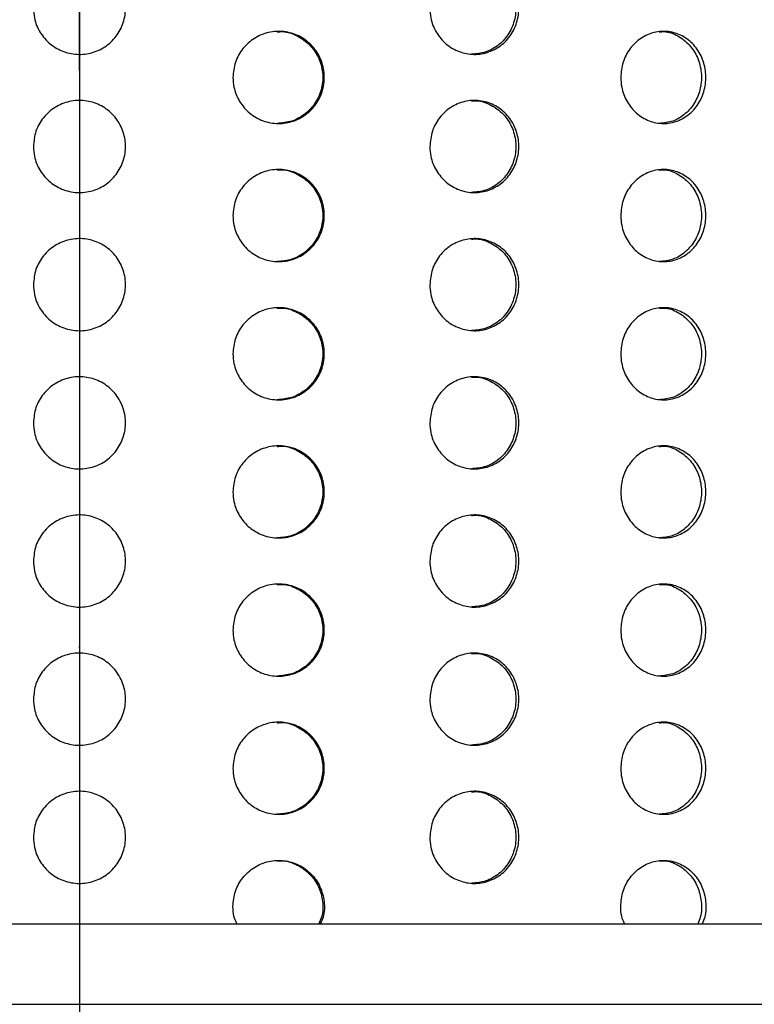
# Model space of a CAD drawing. Header units: millimetres. Extents: x 9412 to 81449, y 6786 to 18619.
# Tile 27 of 41: x 78552 to 78615, y 11830 to 11915. Entities that reach past the tile are written whole.
import ezdxf

# ---------------------------------------------------------------- set-up
doc = ezdxf.new("R2010")
doc.units = ezdxf.units.MM
doc.linetypes.add('DASHDOT', pattern=[1, 0.5, -0.25, 0, -0.25])
for name, color, linetype, lineweight in [('Osie', 130, 'DASHDOT', 13), ('Rysunek', 7, 'Continuous', 25), ('S_OPISY_ZB', 3, 'Continuous', 25)]:
    doc.layers.add(name, color=color, linetype=linetype, lineweight=lineweight)
doc.styles.add('ISOCP', font='simplex.shx', dxfattribs={"width": 0.7})
doc.styles.add('styl3', font='arial.ttf', dxfattribs={"height": 180})
doc.dimstyles.new('ISO-100', dxfattribs={"dimtxt": 180, "dimasz": 130, "dimexe": 1.25, "dimexo": 0.625, "dimgap": 35, "dimtad": 1, "dimtoh": 1, "dimdec": 0, "dimtxsty": 'styl3', "dimcen": 5, "dimclrt": 256, "dimadec": 0, "dimazin": 0, "dimtfac": 1, "dimtdec": 0, "dimtmove": 0, "dimatfit": 3, "dimfxl": 1, "dimarcsym": 0})

# ---------------------------------------------------------------- blocks, each defined once
blk = doc.blocks.new('*D2')
at = {"layer": 'Defpoints', "color": 0}
for p in [(76210.976, 13075.81), (79931.794, 13076.435), (79931.794, 11323.657)]:
    blk.add_point(p, dxfattribs=at)
at = {"layer": 'S_OPISY_ZB', "color": 0, "linetype": 'ByBlock', "lineweight": -2, "ltscale": 200}
for p, q in [((79931.794, 13075.81), (79931.794, 11322.407)), ((76210.976, 13075.185), (76210.976, 11322.407)), ((76340.976, 11323.657), (79801.794, 11323.657))]:
    blk.add_line(p, q, dxfattribs=at)
at = {"layer": 'S_OPISY_ZB', "color": 0}
for points in [[(76340.976, 11345.323), (76340.976, 11301.99), (76210.976, 11323.657)], [(79801.794, 11301.99), (79801.794, 11345.323), (79931.794, 11323.657)]]:
    blk.add_solid(points, dxfattribs=at)
at = {"layer": 'S_OPISY_ZB', "insert": (77821.625, 11408.657), "char_height": 100, "attachment_point": 5, "style": 'ISOCP'}
blk.add_mtext('3720', dxfattribs=at)

msp = doc.modelspace()

# ---------------------------------------------------------------- linework, layer by layer
at = {"layer": 'Osie', "ltscale": 200}
msp.add_line((78556.787, 11710.751, -1.415), (78556.759, 12270.36, -1.415), dxfattribs=at)
at = {"layer": 'Rysunek', "ltscale": 200}
for p, q in [((78556.801, 12140.751, -1.415), (78556.801, 11826.751, -1.415)), ((78423.051, 11836.751, -1.415), (78690.551, 11836.751, -1.415)), ((78423.051, 11829.751, -1.415), (78690.551, 11829.751, -1.415))]:
    msp.add_line(p, q, dxfattribs=at)
for points, knots in [([(78552.801, 11916.251, -1.415), (78552.845, 11916.701, -1.415), (78552.933, 11917.6, -1.415), (78553.622, 11918.797, -1.415), (78554.637, 11919.708, -1.415), (78555.905, 11920.228, -1.415), (78557.271, 11920.301, -1.415), (78558.585, 11919.917, -1.415), (78559.697, 11919.12, -1.415), (78560.483, 11917.999, -1.415), (78560.854, 11916.682, -1.415), (78560.768, 11915.316, -1.415), (78560.235, 11914.056, -1.415), (78559.315, 11913.043, -1.415), (78558.111, 11912.391, -1.415), (78556.76, 11912.175, -1.415), (78555.413, 11912.418, -1.415), (78554.222, 11913.093, -1.415), (78553.327, 11914.124, -1.415), (78552.864, 11915.239, -1.415), (78552.818, 11915.969, -1.415), (78552.801, 11916.251, -1.415)], [0, 0, 0, 0, 0.053672, 0.107344, 0.161031, 0.214727, 0.268407, 0.32207, 0.375742, 0.429435, 0.483129, 0.536801, 0.590464, 0.644144, 0.69784, 0.751528, 0.805194, 0.85886, 0.912547, 0.966244, 1, 1, 1, 1]), ([(78587.215, 11916.251, -1.415), (78587.258, 11916.701, -1.415), (78587.344, 11917.6, -1.415), (78588.015, 11918.797, -1.415), (78589.001, 11919.708, -1.415), (78590.229, 11920.228, -1.415), (78591.549, 11920.301, -1.415), (78592.815, 11919.917, -1.415), (78593.884, 11919.12, -1.415), (78594.638, 11917.999, -1.415), (78594.994, 11916.682, -1.415), (78594.911, 11915.316, -1.415), (78594.4, 11914.056, -1.415), (78593.517, 11913.043, -1.415), (78592.359, 11912.391, -1.415), (78591.055, 11912.175, -1.415), (78589.753, 11912.418, -1.415), (78588.597, 11913.093, -1.415), (78587.727, 11914.124, -1.415), (78587.277, 11915.239, -1.415), (78587.232, 11915.969, -1.415), (78587.215, 11916.251, -1.415)], [0, 0, 0, 0, 0.053672, 0.107344, 0.16103, 0.214727, 0.268408, 0.32207, 0.375742, 0.429435, 0.483129, 0.536801, 0.590464, 0.644144, 0.69784, 0.751528, 0.805194, 0.85886, 0.912547, 0.966244, 1, 1, 1, 1]), ([(78590.838, 11920.2, -1.415), (78590.986, 11920.214, -1.415), (78591.567, 11920.269, -1.415), (78592.557, 11919.897, -1.415), (78593.625, 11919.125, -1.415), (78594.379, 11917.998, -1.415), (78594.735, 11916.682, -1.415), (78594.652, 11915.316, -1.415), (78594.142, 11914.054, -1.415), (78593.258, 11913.048, -1.415), (78592.112, 11912.376, -1.415), (78591.256, 11912.297, -1.415), (78590.834, 11912.258, -1.415)], [0, 0, 0, 0, 0.036796, 0.144136, 0.251494, 0.358896, 0.466298, 0.573658, 0.680997, 0.788372, 0.89578, 1, 1, 1, 1]), ([(78570.122, 11910.251, -1.415), (78570.166, 11910.701, -1.415), (78570.254, 11911.6, -1.415), (78570.939, 11912.797, -1.415), (78571.949, 11913.708, -1.415), (78573.207, 11914.228, -1.415), (78574.562, 11914.301, -1.415), (78575.863, 11913.917, -1.415), (78576.963, 11913.12, -1.415), (78577.74, 11911.999, -1.415), (78578.106, 11910.682, -1.415), (78578.021, 11909.316, -1.415), (78577.495, 11908.056, -1.415), (78576.585, 11907.043, -1.415), (78575.394, 11906.391, -1.415), (78574.055, 11906.175, -1.415), (78572.719, 11906.418, -1.415), (78571.535, 11907.093, -1.415), (78570.646, 11908.124, -1.415), (78570.185, 11909.239, -1.415), (78570.139, 11909.969, -1.415), (78570.122, 11910.251, -1.415)], [0, 0, 0, 0, 0.053672, 0.107343, 0.16103, 0.214727, 0.268407, 0.32207, 0.375742, 0.429435, 0.483129, 0.536801, 0.590464, 0.644143, 0.69784, 0.751527, 0.805193, 0.85886, 0.912547, 0.966244, 1, 1, 1, 1]), ([(78573.967, 11914.2, -1.415), (78574.119, 11914.214, -1.415), (78574.716, 11914.269, -1.415), (78575.733, 11913.897, -1.415), (78576.833, 11913.125, -1.415), (78577.609, 11911.998, -1.415), (78577.976, 11910.682, -1.415), (78577.891, 11909.316, -1.415), (78577.364, 11908.054, -1.415), (78576.455, 11907.048, -1.415), (78575.276, 11906.376, -1.415), (78574.397, 11906.297, -1.415), (78573.964, 11906.258, -1.415)], [0, 0, 0, 0, 0.036795, 0.144135, 0.251494, 0.358896, 0.466298, 0.573658, 0.680997, 0.788371, 0.895781, 1, 1, 1, 1]), ([(78603.788, 11910.251, -1.415), (78603.829, 11910.701, -1.415), (78603.912, 11911.6, -1.415), (78604.556, 11912.797, -1.415), (78605.502, 11913.708, -1.415), (78606.679, 11914.228, -1.415), (78607.942, 11914.301, -1.415), (78609.151, 11913.917, -1.415), (78610.171, 11913.12, -1.415), (78610.889, 11911.999, -1.415), (78611.228, 11910.682, -1.415), (78611.149, 11909.316, -1.415), (78610.663, 11908.056, -1.415), (78609.821, 11907.043, -1.415), (78608.715, 11906.391, -1.415), (78607.469, 11906.175, -1.415), (78606.223, 11906.418, -1.415), (78605.115, 11907.093, -1.415), (78604.28, 11908.124, -1.415), (78603.847, 11909.239, -1.415), (78603.804, 11909.969, -1.415), (78603.788, 11910.251, -1.415)], [0, 0, 0, 0, 0.053672, 0.107343, 0.16103, 0.214727, 0.268407, 0.32207, 0.375742, 0.429435, 0.483129, 0.536801, 0.590464, 0.644144, 0.69784, 0.751528, 0.805193, 0.85886, 0.912547, 0.966244, 1, 1, 1, 1]), ([(78607.125, 11914.2, -1.415), (78607.267, 11914.214, -1.415), (78607.823, 11914.269, -1.415), (78608.768, 11913.897, -1.415), (78609.788, 11913.125, -1.415), (78610.506, 11911.998, -1.415), (78610.845, 11910.682, -1.415), (78610.766, 11909.316, -1.415), (78610.28, 11908.054, -1.415), (78609.438, 11907.048, -1.415), (78608.344, 11906.376, -1.415), (78607.526, 11906.297, -1.415), (78607.122, 11906.258, -1.415)], [0, 0, 0, 0, 0.036796, 0.144136, 0.251494, 0.358896, 0.466299, 0.573658, 0.680997, 0.788371, 0.89578, 1, 1, 1, 1]), ([(78552.801, 11904.251, -1.415), (78552.845, 11904.701, -1.415), (78552.933, 11905.6, -1.415), (78553.622, 11906.797, -1.415), (78554.637, 11907.708, -1.415), (78555.905, 11908.228, -1.415), (78557.271, 11908.301, -1.415), (78558.585, 11907.917, -1.415), (78559.697, 11907.12, -1.415), (78560.483, 11905.999, -1.415), (78560.854, 11904.682, -1.415), (78560.768, 11903.316, -1.415), (78560.235, 11902.056, -1.415), (78559.315, 11901.043, -1.415), (78558.111, 11900.391, -1.415), (78556.76, 11900.175, -1.415), (78555.413, 11900.418, -1.415), (78554.222, 11901.093, -1.415), (78553.327, 11902.124, -1.415), (78552.864, 11903.239, -1.415), (78552.818, 11903.969, -1.415), (78552.801, 11904.251, -1.415)], [0, 0, 0, 0, 0.053672, 0.107343, 0.16103, 0.214727, 0.268407, 0.32207, 0.375742, 0.429435, 0.483129, 0.536801, 0.590464, 0.644143, 0.69784, 0.751527, 0.805193, 0.85886, 0.912547, 0.966244, 1, 1, 1, 1]), ([(78587.215, 11904.251, -1.415), (78587.258, 11904.701, -1.415), (78587.344, 11905.6, -1.415), (78588.015, 11906.797, -1.415), (78589.001, 11907.708, -1.415), (78590.229, 11908.228, -1.415), (78591.549, 11908.301, -1.415), (78592.815, 11907.917, -1.415), (78593.884, 11907.12, -1.415), (78594.638, 11905.999, -1.415), (78594.994, 11904.682, -1.415), (78594.911, 11903.316, -1.415), (78594.4, 11902.056, -1.415), (78593.517, 11901.043, -1.415), (78592.359, 11900.391, -1.415), (78591.055, 11900.175, -1.415), (78589.753, 11900.418, -1.415), (78588.597, 11901.093, -1.415), (78587.727, 11902.124, -1.415), (78587.277, 11903.239, -1.415), (78587.232, 11903.969, -1.415), (78587.215, 11904.251, -1.415)], [0, 0, 0, 0, 0.053672, 0.107343, 0.16103, 0.214727, 0.268407, 0.32207, 0.375742, 0.429435, 0.483129, 0.536801, 0.590464, 0.644143, 0.69784, 0.751527, 0.805193, 0.85886, 0.912547, 0.966244, 1, 1, 1, 1]), ([(78590.838, 11908.2, -1.415), (78590.986, 11908.214, -1.415), (78591.567, 11908.269, -1.415), (78592.557, 11907.897, -1.415), (78593.625, 11907.125, -1.415), (78594.379, 11905.998, -1.415), (78594.735, 11904.682, -1.415), (78594.652, 11903.316, -1.415), (78594.142, 11902.054, -1.415), (78593.258, 11901.048, -1.415), (78592.112, 11900.376, -1.415), (78591.256, 11900.297, -1.415), (78590.834, 11900.258, -1.415)], [0, 0, 0, 0, 0.036796, 0.144136, 0.251494, 0.358896, 0.466298, 0.573657, 0.680997, 0.788371, 0.89578, 1, 1, 1, 1]), ([(78570.122, 11898.251, -1.415), (78570.166, 11898.701, -1.415), (78570.254, 11899.6, -1.415), (78570.939, 11900.797, -1.415), (78571.949, 11901.708, -1.415), (78573.207, 11902.228, -1.415), (78574.562, 11902.301, -1.415), (78575.863, 11901.917, -1.415), (78576.963, 11901.12, -1.415), (78577.74, 11899.999, -1.415), (78578.106, 11898.682, -1.415), (78578.021, 11897.316, -1.415), (78577.495, 11896.056, -1.415), (78576.585, 11895.043, -1.415), (78575.394, 11894.391, -1.415), (78574.055, 11894.175, -1.415), (78572.719, 11894.418, -1.415), (78571.535, 11895.093, -1.415), (78570.646, 11896.124, -1.415), (78570.185, 11897.239, -1.415), (78570.139, 11897.969, -1.415), (78570.122, 11898.251, -1.415)], [0, 0, 0, 0, 0.053672, 0.107343, 0.16103, 0.214727, 0.268407, 0.32207, 0.375742, 0.429435, 0.483129, 0.536801, 0.590464, 0.644144, 0.69784, 0.751528, 0.805194, 0.85886, 0.912547, 0.966244, 1, 1, 1, 1]), ([(78573.967, 11902.2, -1.415), (78574.119, 11902.214, -1.415), (78574.716, 11902.269, -1.415), (78575.733, 11901.897, -1.415), (78576.833, 11901.125, -1.415), (78577.609, 11899.998, -1.415), (78577.976, 11898.682, -1.415), (78577.891, 11897.316, -1.415), (78577.364, 11896.054, -1.415), (78576.455, 11895.048, -1.415), (78575.276, 11894.376, -1.415), (78574.397, 11894.297, -1.415), (78573.964, 11894.258, -1.415)], [0, 0, 0, 0, 0.036795, 0.144135, 0.251494, 0.358896, 0.466298, 0.573658, 0.680997, 0.788372, 0.89578, 1, 1, 1, 1]), ([(78603.788, 11898.251, -1.415), (78603.829, 11898.701, -1.415), (78603.912, 11899.6, -1.415), (78604.556, 11900.797, -1.415), (78605.502, 11901.708, -1.415), (78606.679, 11902.228, -1.415), (78607.942, 11902.301, -1.415), (78609.151, 11901.917, -1.415), (78610.171, 11901.12, -1.415), (78610.889, 11899.999, -1.415), (78611.228, 11898.682, -1.415), (78611.149, 11897.316, -1.415), (78610.663, 11896.056, -1.415), (78609.821, 11895.043, -1.415), (78608.715, 11894.391, -1.415), (78607.469, 11894.175, -1.415), (78606.223, 11894.418, -1.415), (78605.115, 11895.093, -1.415), (78604.28, 11896.124, -1.415), (78603.847, 11897.239, -1.415), (78603.804, 11897.969, -1.415), (78603.788, 11898.251, -1.415)], [0, 0, 0, 0, 0.053672, 0.107343, 0.161031, 0.214727, 0.268407, 0.32207, 0.375742, 0.429435, 0.483129, 0.536801, 0.590464, 0.644144, 0.69784, 0.751528, 0.805194, 0.85886, 0.912547, 0.966244, 1, 1, 1, 1]), ([(78607.125, 11902.2, -1.415), (78607.267, 11902.214, -1.415), (78607.823, 11902.269, -1.415), (78608.768, 11901.897, -1.415), (78609.788, 11901.125, -1.415), (78610.506, 11899.998, -1.415), (78610.845, 11898.682, -1.415), (78610.766, 11897.316, -1.415), (78610.28, 11896.054, -1.415), (78609.438, 11895.048, -1.415), (78608.344, 11894.376, -1.415), (78607.526, 11894.297, -1.415), (78607.122, 11894.258, -1.415)], [0, 0, 0, 0, 0.036796, 0.144136, 0.251494, 0.358896, 0.466298, 0.573658, 0.680997, 0.788372, 0.89578, 1, 1, 1, 1]), ([(78552.801, 11892.251, -1.415), (78552.845, 11892.701, -1.415), (78552.933, 11893.6, -1.415), (78553.622, 11894.797, -1.415), (78554.637, 11895.708, -1.415), (78555.905, 11896.228, -1.415), (78557.271, 11896.301, -1.415), (78558.585, 11895.917, -1.415), (78559.697, 11895.12, -1.415), (78560.483, 11893.999, -1.415), (78560.854, 11892.682, -1.415), (78560.768, 11891.316, -1.415), (78560.235, 11890.056, -1.415), (78559.315, 11889.043, -1.415), (78558.111, 11888.391, -1.415), (78556.76, 11888.175, -1.415), (78555.413, 11888.418, -1.415), (78554.222, 11889.093, -1.415), (78553.327, 11890.124, -1.415), (78552.864, 11891.239, -1.415), (78552.818, 11891.969, -1.415), (78552.801, 11892.251, -1.415)], [0, 0, 0, 0, 0.053672, 0.107343, 0.16103, 0.214727, 0.268407, 0.32207, 0.375742, 0.429435, 0.483129, 0.536801, 0.590464, 0.644143, 0.69784, 0.751527, 0.805193, 0.85886, 0.912547, 0.966244, 1, 1, 1, 1]), ([(78587.215, 11892.251, -1.415), (78587.258, 11892.701, -1.415), (78587.344, 11893.6, -1.415), (78588.015, 11894.797, -1.415), (78589.001, 11895.708, -1.415), (78590.229, 11896.228, -1.415), (78591.549, 11896.301, -1.415), (78592.815, 11895.917, -1.415), (78593.884, 11895.12, -1.415), (78594.638, 11893.999, -1.415), (78594.994, 11892.682, -1.415), (78594.911, 11891.316, -1.415), (78594.4, 11890.056, -1.415), (78593.517, 11889.043, -1.415), (78592.359, 11888.391, -1.415), (78591.055, 11888.175, -1.415), (78589.753, 11888.418, -1.415), (78588.597, 11889.093, -1.415), (78587.727, 11890.124, -1.415), (78587.277, 11891.239, -1.415), (78587.232, 11891.969, -1.415), (78587.215, 11892.251, -1.415)], [0, 0, 0, 0, 0.053672, 0.107343, 0.16103, 0.214727, 0.268407, 0.32207, 0.375742, 0.429435, 0.483129, 0.536801, 0.590464, 0.644143, 0.69784, 0.751527, 0.805193, 0.85886, 0.912547, 0.966244, 1, 1, 1, 1]), ([(78590.838, 11896.2, -1.415), (78590.986, 11896.214, -1.415), (78591.567, 11896.269, -1.415), (78592.557, 11895.897, -1.415), (78593.625, 11895.125, -1.415), (78594.379, 11893.998, -1.415), (78594.735, 11892.682, -1.415), (78594.652, 11891.316, -1.415), (78594.142, 11890.054, -1.415), (78593.258, 11889.048, -1.415), (78592.112, 11888.376, -1.415), (78591.256, 11888.297, -1.415), (78590.834, 11888.258, -1.415)], [0, 0, 0, 0, 0.036796, 0.144136, 0.251494, 0.358896, 0.466299, 0.573658, 0.680997, 0.788372, 0.89578, 1, 1, 1, 1]), ([(78570.122, 11886.251, -1.415), (78570.166, 11886.701, -1.415), (78570.254, 11887.6, -1.415), (78570.939, 11888.797, -1.415), (78571.949, 11889.708, -1.415), (78573.207, 11890.228, -1.415), (78574.562, 11890.301, -1.415), (78575.863, 11889.917, -1.415), (78576.963, 11889.12, -1.415), (78577.74, 11887.999, -1.415), (78578.106, 11886.682, -1.415), (78578.021, 11885.316, -1.415), (78577.495, 11884.056, -1.415), (78576.585, 11883.043, -1.415), (78575.394, 11882.391, -1.415), (78574.055, 11882.175, -1.415), (78572.719, 11882.418, -1.415), (78571.535, 11883.093, -1.415), (78570.646, 11884.124, -1.415), (78570.185, 11885.239, -1.415), (78570.139, 11885.969, -1.415), (78570.122, 11886.251, -1.415)], [0, 0, 0, 0, 0.053672, 0.107344, 0.161031, 0.214727, 0.268408, 0.32207, 0.375742, 0.429436, 0.483129, 0.536801, 0.590464, 0.644144, 0.69784, 0.751528, 0.805194, 0.85886, 0.912547, 0.966244, 1, 1, 1, 1]), ([(78573.967, 11890.2, -1.415), (78574.119, 11890.214, -1.415), (78574.716, 11890.269, -1.415), (78575.733, 11889.897, -1.415), (78576.833, 11889.125, -1.415), (78577.609, 11887.998, -1.415), (78577.976, 11886.682, -1.415), (78577.891, 11885.316, -1.415), (78577.364, 11884.054, -1.415), (78576.455, 11883.048, -1.415), (78575.276, 11882.376, -1.415), (78574.397, 11882.297, -1.415), (78573.964, 11882.258, -1.415)], [0, 0, 0, 0, 0.036795, 0.144135, 0.251494, 0.358896, 0.466298, 0.573657, 0.680997, 0.788372, 0.89578, 1, 1, 1, 1]), ([(78603.788, 11886.251, -1.415), (78603.829, 11886.701, -1.415), (78603.912, 11887.6, -1.415), (78604.556, 11888.797, -1.415), (78605.502, 11889.708, -1.415), (78606.679, 11890.228, -1.415), (78607.942, 11890.301, -1.415), (78609.151, 11889.917, -1.415), (78610.171, 11889.12, -1.415), (78610.889, 11887.999, -1.415), (78611.228, 11886.682, -1.415), (78611.149, 11885.316, -1.415), (78610.663, 11884.056, -1.415), (78609.821, 11883.043, -1.415), (78608.715, 11882.391, -1.415), (78607.469, 11882.175, -1.415), (78606.223, 11882.418, -1.415), (78605.115, 11883.093, -1.415), (78604.28, 11884.124, -1.415), (78603.847, 11885.239, -1.415), (78603.804, 11885.969, -1.415), (78603.788, 11886.251, -1.415)], [0, 0, 0, 0, 0.053672, 0.107344, 0.161031, 0.214727, 0.268408, 0.32207, 0.375742, 0.429436, 0.483129, 0.536801, 0.590464, 0.644144, 0.69784, 0.751528, 0.805194, 0.85886, 0.912547, 0.966244, 1, 1, 1, 1]), ([(78607.125, 11890.2, -1.415), (78607.267, 11890.214, -1.415), (78607.823, 11890.269, -1.415), (78608.768, 11889.897, -1.415), (78609.788, 11889.125, -1.415), (78610.506, 11887.998, -1.415), (78610.845, 11886.682, -1.415), (78610.766, 11885.316, -1.415), (78610.28, 11884.054, -1.415), (78609.438, 11883.048, -1.415), (78608.344, 11882.376, -1.415), (78607.526, 11882.297, -1.415), (78607.122, 11882.258, -1.415)], [0, 0, 0, 0, 0.036796, 0.144136, 0.251494, 0.358896, 0.466298, 0.573657, 0.680997, 0.788372, 0.89578, 1, 1, 1, 1]), ([(78552.801, 11880.251, -1.415), (78552.845, 11880.701, -1.415), (78552.933, 11881.6, -1.415), (78553.622, 11882.797, -1.415), (78554.637, 11883.708, -1.415), (78555.905, 11884.228, -1.415), (78557.271, 11884.301, -1.415), (78558.585, 11883.917, -1.415), (78559.697, 11883.12, -1.415), (78560.483, 11881.999, -1.415), (78560.854, 11880.682, -1.415), (78560.768, 11879.316, -1.415), (78560.235, 11878.056, -1.415), (78559.315, 11877.043, -1.415), (78558.111, 11876.391, -1.415), (78556.76, 11876.175, -1.415), (78555.413, 11876.418, -1.415), (78554.222, 11877.093, -1.415), (78553.327, 11878.124, -1.415), (78552.864, 11879.239, -1.415), (78552.818, 11879.969, -1.415), (78552.801, 11880.251, -1.415)], [0, 0, 0, 0, 0.053672, 0.107343, 0.16103, 0.214727, 0.268407, 0.32207, 0.375742, 0.429435, 0.483129, 0.536801, 0.590464, 0.644143, 0.69784, 0.751527, 0.805194, 0.85886, 0.912547, 0.966244, 1, 1, 1, 1]), ([(78587.215, 11880.251, -1.415), (78587.258, 11880.701, -1.415), (78587.344, 11881.6, -1.415), (78588.015, 11882.797, -1.415), (78589.001, 11883.708, -1.415), (78590.229, 11884.228, -1.415), (78591.549, 11884.301, -1.415), (78592.815, 11883.917, -1.415), (78593.884, 11883.12, -1.415), (78594.638, 11881.999, -1.415), (78594.994, 11880.682, -1.415), (78594.911, 11879.316, -1.415), (78594.4, 11878.056, -1.415), (78593.517, 11877.043, -1.415), (78592.359, 11876.391, -1.415), (78591.055, 11876.175, -1.415), (78589.753, 11876.418, -1.415), (78588.597, 11877.093, -1.415), (78587.727, 11878.124, -1.415), (78587.277, 11879.239, -1.415), (78587.232, 11879.969, -1.415), (78587.215, 11880.251, -1.415)], [0, 0, 0, 0, 0.053672, 0.107343, 0.16103, 0.214727, 0.268407, 0.32207, 0.375742, 0.429435, 0.483129, 0.536801, 0.590464, 0.644143, 0.69784, 0.751528, 0.805194, 0.85886, 0.912547, 0.966244, 1, 1, 1, 1]), ([(78590.838, 11884.2, -1.415), (78590.986, 11884.214, -1.415), (78591.567, 11884.269, -1.415), (78592.557, 11883.897, -1.415), (78593.625, 11883.125, -1.415), (78594.379, 11881.998, -1.415), (78594.735, 11880.682, -1.415), (78594.652, 11879.316, -1.415), (78594.142, 11878.054, -1.415), (78593.258, 11877.048, -1.415), (78592.112, 11876.376, -1.415), (78591.256, 11876.297, -1.415), (78590.834, 11876.258, -1.415)], [0, 0, 0, 0, 0.036796, 0.144136, 0.251494, 0.358896, 0.466298, 0.573658, 0.680998, 0.788372, 0.89578, 1, 1, 1, 1]), ([(78570.122, 11874.251, -1.415), (78570.166, 11874.701, -1.415), (78570.254, 11875.6, -1.415), (78570.939, 11876.797, -1.415), (78571.949, 11877.708, -1.415), (78573.207, 11878.228, -1.415), (78574.562, 11878.301, -1.415), (78575.863, 11877.917, -1.415), (78576.963, 11877.12, -1.415), (78577.74, 11875.999, -1.415), (78578.106, 11874.682, -1.415), (78578.021, 11873.316, -1.415), (78577.495, 11872.056, -1.415), (78576.585, 11871.043, -1.415), (78575.394, 11870.391, -1.415), (78574.055, 11870.175, -1.415), (78572.719, 11870.418, -1.415), (78571.535, 11871.093, -1.415), (78570.646, 11872.124, -1.415), (78570.185, 11873.239, -1.415), (78570.139, 11873.969, -1.415), (78570.122, 11874.251, -1.415)], [0, 0, 0, 0, 0.053672, 0.107343, 0.16103, 0.214727, 0.268407, 0.32207, 0.375742, 0.429435, 0.483129, 0.536801, 0.590464, 0.644143, 0.69784, 0.751527, 0.805193, 0.85886, 0.912547, 0.966244, 1, 1, 1, 1]), ([(78573.967, 11878.2, -1.415), (78574.119, 11878.214, -1.415), (78574.716, 11878.269, -1.415), (78575.733, 11877.897, -1.415), (78576.833, 11877.125, -1.415), (78577.609, 11875.998, -1.415), (78577.976, 11874.682, -1.415), (78577.891, 11873.316, -1.415), (78577.364, 11872.054, -1.415), (78576.455, 11871.048, -1.415), (78575.276, 11870.376, -1.415), (78574.397, 11870.297, -1.415), (78573.964, 11870.258, -1.415)], [0, 0, 0, 0, 0.036795, 0.144135, 0.251494, 0.358896, 0.466298, 0.573657, 0.680997, 0.788371, 0.89578, 1, 1, 1, 1]), ([(78603.788, 11874.251, -1.415), (78603.829, 11874.701, -1.415), (78603.912, 11875.6, -1.415), (78604.556, 11876.797, -1.415), (78605.502, 11877.708, -1.415), (78606.679, 11878.228, -1.415), (78607.942, 11878.301, -1.415), (78609.151, 11877.917, -1.415), (78610.171, 11877.12, -1.415), (78610.889, 11875.999, -1.415), (78611.228, 11874.682, -1.415), (78611.149, 11873.316, -1.415), (78610.663, 11872.056, -1.415), (78609.821, 11871.043, -1.415), (78608.715, 11870.391, -1.415), (78607.469, 11870.175, -1.415), (78606.223, 11870.418, -1.415), (78605.115, 11871.093, -1.415), (78604.28, 11872.124, -1.415), (78603.847, 11873.239, -1.415), (78603.804, 11873.969, -1.415), (78603.788, 11874.251, -1.415)], [0, 0, 0, 0, 0.053672, 0.107343, 0.16103, 0.214727, 0.268407, 0.32207, 0.375742, 0.429435, 0.483129, 0.536801, 0.590464, 0.644143, 0.69784, 0.751528, 0.805193, 0.85886, 0.912547, 0.966244, 1, 1, 1, 1]), ([(78607.125, 11878.2, -1.415), (78607.267, 11878.214, -1.415), (78607.823, 11878.269, -1.415), (78608.768, 11877.897, -1.415), (78609.788, 11877.125, -1.415), (78610.506, 11875.998, -1.415), (78610.845, 11874.682, -1.415), (78610.766, 11873.316, -1.415), (78610.28, 11872.054, -1.415), (78609.438, 11871.048, -1.415), (78608.344, 11870.376, -1.415), (78607.526, 11870.297, -1.415), (78607.122, 11870.258, -1.415)], [0, 0, 0, 0, 0.036796, 0.144135, 0.251494, 0.358896, 0.466298, 0.573658, 0.680997, 0.788371, 0.89578, 1, 1, 1, 1]), ([(78552.801, 11868.251, -1.415), (78552.845, 11868.701, -1.415), (78552.933, 11869.6, -1.415), (78553.622, 11870.797, -1.415), (78554.637, 11871.708, -1.415), (78555.905, 11872.228, -1.415), (78557.271, 11872.301, -1.415), (78558.585, 11871.917, -1.415), (78559.697, 11871.12, -1.415), (78560.483, 11869.999, -1.415), (78560.854, 11868.682, -1.415), (78560.768, 11867.316, -1.415), (78560.235, 11866.056, -1.415), (78559.315, 11865.043, -1.415), (78558.111, 11864.391, -1.415), (78556.76, 11864.175, -1.415), (78555.413, 11864.418, -1.415), (78554.222, 11865.093, -1.415), (78553.327, 11866.124, -1.415), (78552.864, 11867.239, -1.415), (78552.818, 11867.969, -1.415), (78552.801, 11868.251, -1.415)], [0, 0, 0, 0, 0.053672, 0.107344, 0.16103, 0.214727, 0.268407, 0.32207, 0.375742, 0.429435, 0.483129, 0.536801, 0.590464, 0.644143, 0.69784, 0.751528, 0.805194, 0.85886, 0.912547, 0.966244, 1, 1, 1, 1]), ([(78587.215, 11868.251, -1.415), (78587.258, 11868.701, -1.415), (78587.344, 11869.6, -1.415), (78588.015, 11870.797, -1.415), (78589.001, 11871.708, -1.415), (78590.229, 11872.228, -1.415), (78591.549, 11872.301, -1.415), (78592.815, 11871.917, -1.415), (78593.884, 11871.12, -1.415), (78594.638, 11869.999, -1.415), (78594.994, 11868.682, -1.415), (78594.911, 11867.316, -1.415), (78594.4, 11866.056, -1.415), (78593.517, 11865.043, -1.415), (78592.359, 11864.391, -1.415), (78591.055, 11864.175, -1.415), (78589.753, 11864.418, -1.415), (78588.597, 11865.093, -1.415), (78587.727, 11866.124, -1.415), (78587.277, 11867.239, -1.415), (78587.232, 11867.969, -1.415), (78587.215, 11868.251, -1.415)], [0, 0, 0, 0, 0.053672, 0.107344, 0.16103, 0.214727, 0.268407, 0.32207, 0.375742, 0.429435, 0.483129, 0.536801, 0.590464, 0.644143, 0.69784, 0.751528, 0.805194, 0.85886, 0.912547, 0.966244, 1, 1, 1, 1]), ([(78590.838, 11872.2, -1.415), (78590.986, 11872.214, -1.415), (78591.567, 11872.269, -1.415), (78592.557, 11871.897, -1.415), (78593.625, 11871.125, -1.415), (78594.379, 11869.998, -1.415), (78594.735, 11868.682, -1.415), (78594.652, 11867.316, -1.415), (78594.142, 11866.054, -1.415), (78593.258, 11865.048, -1.415), (78592.112, 11864.376, -1.415), (78591.256, 11864.297, -1.415), (78590.834, 11864.258, -1.415)], [0, 0, 0, 0, 0.036796, 0.144136, 0.251494, 0.358896, 0.466298, 0.573657, 0.680997, 0.788372, 0.89578, 1, 1, 1, 1]), ([(78570.122, 11862.251, -1.415), (78570.166, 11862.701, -1.415), (78570.254, 11863.6, -1.415), (78570.939, 11864.797, -1.415), (78571.949, 11865.708, -1.415), (78573.207, 11866.228, -1.415), (78574.562, 11866.301, -1.415), (78575.863, 11865.917, -1.415), (78576.963, 11865.12, -1.415), (78577.74, 11863.999, -1.415), (78578.106, 11862.682, -1.415), (78578.021, 11861.316, -1.415), (78577.495, 11860.056, -1.415), (78576.585, 11859.043, -1.415), (78575.394, 11858.391, -1.415), (78574.055, 11858.175, -1.415), (78572.719, 11858.418, -1.415), (78571.535, 11859.093, -1.415), (78570.646, 11860.124, -1.415), (78570.185, 11861.239, -1.415), (78570.139, 11861.969, -1.415), (78570.122, 11862.251, -1.415)], [0, 0, 0, 0, 0.053672, 0.107343, 0.16103, 0.214727, 0.268407, 0.32207, 0.375742, 0.429435, 0.483129, 0.536801, 0.590464, 0.644143, 0.69784, 0.751527, 0.805193, 0.85886, 0.912547, 0.966244, 1, 1, 1, 1]), ([(78573.967, 11866.2, -1.415), (78574.119, 11866.214, -1.415), (78574.716, 11866.269, -1.415), (78575.733, 11865.897, -1.415), (78576.833, 11865.125, -1.415), (78577.609, 11863.998, -1.415), (78577.976, 11862.682, -1.415), (78577.891, 11861.316, -1.415), (78577.364, 11860.054, -1.415), (78576.455, 11859.048, -1.415), (78575.276, 11858.376, -1.415), (78574.397, 11858.297, -1.415), (78573.964, 11858.258, -1.415)], [0, 0, 0, 0, 0.036795, 0.144136, 0.251494, 0.358896, 0.466298, 0.573658, 0.680997, 0.788371, 0.89578, 1, 1, 1, 1]), ([(78603.788, 11862.251, -1.415), (78603.829, 11862.701, -1.415), (78603.912, 11863.6, -1.415), (78604.556, 11864.797, -1.415), (78605.502, 11865.708, -1.415), (78606.679, 11866.228, -1.415), (78607.942, 11866.301, -1.415), (78609.151, 11865.917, -1.415), (78610.171, 11865.12, -1.415), (78610.889, 11863.999, -1.415), (78611.228, 11862.682, -1.415), (78611.149, 11861.316, -1.415), (78610.663, 11860.056, -1.415), (78609.821, 11859.043, -1.415), (78608.715, 11858.391, -1.415), (78607.469, 11858.175, -1.415), (78606.223, 11858.418, -1.415), (78605.115, 11859.093, -1.415), (78604.28, 11860.124, -1.415), (78603.847, 11861.239, -1.415), (78603.804, 11861.969, -1.415), (78603.788, 11862.251, -1.415)], [0, 0, 0, 0, 0.053672, 0.107343, 0.16103, 0.214727, 0.268407, 0.32207, 0.375742, 0.429435, 0.483129, 0.536801, 0.590464, 0.644143, 0.69784, 0.751528, 0.805193, 0.85886, 0.912547, 0.966244, 1, 1, 1, 1]), ([(78607.125, 11866.2, -1.415), (78607.267, 11866.214, -1.415), (78607.823, 11866.269, -1.415), (78608.768, 11865.897, -1.415), (78609.788, 11865.125, -1.415), (78610.506, 11863.998, -1.415), (78610.845, 11862.682, -1.415), (78610.766, 11861.316, -1.415), (78610.28, 11860.054, -1.415), (78609.438, 11859.048, -1.415), (78608.344, 11858.376, -1.415), (78607.526, 11858.297, -1.415), (78607.122, 11858.258, -1.415)], [0, 0, 0, 0, 0.036796, 0.144136, 0.251494, 0.358896, 0.466298, 0.573658, 0.680997, 0.788371, 0.89578, 1, 1, 1, 1]), ([(78552.801, 11856.251, -1.415), (78552.845, 11856.701, -1.415), (78552.933, 11857.6, -1.415), (78553.622, 11858.797, -1.415), (78554.637, 11859.708, -1.415), (78555.905, 11860.228, -1.415), (78557.271, 11860.301, -1.415), (78558.585, 11859.917, -1.415), (78559.697, 11859.12, -1.415), (78560.483, 11857.999, -1.415), (78560.854, 11856.682, -1.415), (78560.768, 11855.316, -1.415), (78560.235, 11854.056, -1.415), (78559.315, 11853.043, -1.415), (78558.111, 11852.391, -1.415), (78556.76, 11852.175, -1.415), (78555.413, 11852.418, -1.415), (78554.222, 11853.093, -1.415), (78553.327, 11854.124, -1.415), (78552.864, 11855.239, -1.415), (78552.818, 11855.969, -1.415), (78552.801, 11856.251, -1.415)], [0, 0, 0, 0, 0.053672, 0.107343, 0.16103, 0.214727, 0.268407, 0.32207, 0.375742, 0.429435, 0.483129, 0.536801, 0.590464, 0.644143, 0.69784, 0.751527, 0.805193, 0.85886, 0.912547, 0.966244, 1, 1, 1, 1]), ([(78587.215, 11856.251, -1.415), (78587.258, 11856.701, -1.415), (78587.344, 11857.6, -1.415), (78588.015, 11858.797, -1.415), (78589.001, 11859.708, -1.415), (78590.229, 11860.228, -1.415), (78591.549, 11860.301, -1.415), (78592.815, 11859.917, -1.415), (78593.884, 11859.12, -1.415), (78594.638, 11857.999, -1.415), (78594.994, 11856.682, -1.415), (78594.911, 11855.316, -1.415), (78594.4, 11854.056, -1.415), (78593.517, 11853.043, -1.415), (78592.359, 11852.391, -1.415), (78591.055, 11852.175, -1.415), (78589.753, 11852.418, -1.415), (78588.597, 11853.093, -1.415), (78587.727, 11854.124, -1.415), (78587.277, 11855.239, -1.415), (78587.232, 11855.969, -1.415), (78587.215, 11856.251, -1.415)], [0, 0, 0, 0, 0.053672, 0.107343, 0.16103, 0.214727, 0.268407, 0.32207, 0.375742, 0.429435, 0.483129, 0.536801, 0.590464, 0.644143, 0.69784, 0.751528, 0.805194, 0.85886, 0.912547, 0.966244, 1, 1, 1, 1]), ([(78590.838, 11860.2, -1.415), (78590.986, 11860.214, -1.415), (78591.567, 11860.269, -1.415), (78592.557, 11859.897, -1.415), (78593.625, 11859.125, -1.415), (78594.379, 11857.998, -1.415), (78594.735, 11856.682, -1.415), (78594.652, 11855.316, -1.415), (78594.142, 11854.054, -1.415), (78593.258, 11853.048, -1.415), (78592.112, 11852.376, -1.415), (78591.256, 11852.297, -1.415), (78590.834, 11852.258, -1.415)], [0, 0, 0, 0, 0.036796, 0.144136, 0.251494, 0.358896, 0.466298, 0.573657, 0.680998, 0.788371, 0.89578, 1, 1, 1, 1]), ([(78570.122, 11850.251, -1.415), (78570.166, 11850.701, -1.415), (78570.254, 11851.6, -1.415), (78570.939, 11852.797, -1.415), (78571.949, 11853.708, -1.415), (78573.207, 11854.228, -1.415), (78574.562, 11854.301, -1.415), (78575.863, 11853.917, -1.415), (78576.963, 11853.12, -1.415), (78577.74, 11851.999, -1.415), (78578.106, 11850.682, -1.415), (78578.021, 11849.316, -1.415), (78577.495, 11848.056, -1.415), (78576.585, 11847.043, -1.415), (78575.394, 11846.391, -1.415), (78574.055, 11846.175, -1.415), (78572.719, 11846.418, -1.415), (78571.535, 11847.093, -1.415), (78570.646, 11848.124, -1.415), (78570.185, 11849.239, -1.415), (78570.139, 11849.969, -1.415), (78570.122, 11850.251, -1.415)], [0, 0, 0, 0, 0.053672, 0.107343, 0.16103, 0.214727, 0.268407, 0.32207, 0.375742, 0.429435, 0.483128, 0.536801, 0.590464, 0.644143, 0.69784, 0.751527, 0.805193, 0.85886, 0.912547, 0.966243, 1, 1, 1, 1]), ([(78573.967, 11854.2, -1.415), (78574.119, 11854.214, -1.415), (78574.716, 11854.269, -1.415), (78575.733, 11853.897, -1.415), (78576.833, 11853.125, -1.415), (78577.609, 11851.998, -1.415), (78577.976, 11850.682, -1.415), (78577.891, 11849.316, -1.415), (78577.364, 11848.054, -1.415), (78576.455, 11847.048, -1.415), (78575.276, 11846.376, -1.415), (78574.397, 11846.297, -1.415), (78573.964, 11846.258, -1.415)], [0, 0, 0, 0, 0.036795, 0.144135, 0.251494, 0.358896, 0.466299, 0.573657, 0.680998, 0.788371, 0.89578, 1, 1, 1, 1]), ([(78603.788, 11850.251, -1.415), (78603.829, 11850.701, -1.415), (78603.912, 11851.6, -1.415), (78604.556, 11852.797, -1.415), (78605.502, 11853.708, -1.415), (78606.679, 11854.228, -1.415), (78607.942, 11854.301, -1.415), (78609.151, 11853.917, -1.415), (78610.171, 11853.12, -1.415), (78610.889, 11851.999, -1.415), (78611.228, 11850.682, -1.415), (78611.149, 11849.316, -1.415), (78610.663, 11848.056, -1.415), (78609.821, 11847.043, -1.415), (78608.715, 11846.391, -1.415), (78607.469, 11846.175, -1.415), (78606.223, 11846.418, -1.415), (78605.115, 11847.093, -1.415), (78604.28, 11848.124, -1.415), (78603.847, 11849.239, -1.415), (78603.804, 11849.969, -1.415), (78603.788, 11850.251, -1.415)], [0, 0, 0, 0, 0.053672, 0.107343, 0.16103, 0.214727, 0.268407, 0.32207, 0.375742, 0.429435, 0.483128, 0.536801, 0.590464, 0.644143, 0.69784, 0.751527, 0.805193, 0.85886, 0.912547, 0.966243, 1, 1, 1, 1]), ([(78607.125, 11854.2, -1.415), (78607.267, 11854.214, -1.415), (78607.823, 11854.269, -1.415), (78608.768, 11853.897, -1.415), (78609.788, 11853.125, -1.415), (78610.506, 11851.998, -1.415), (78610.845, 11850.682, -1.415), (78610.766, 11849.316, -1.415), (78610.28, 11848.054, -1.415), (78609.438, 11847.048, -1.415), (78608.344, 11846.376, -1.415), (78607.526, 11846.297, -1.415), (78607.122, 11846.258, -1.415)], [0, 0, 0, 0, 0.036796, 0.144135, 0.251494, 0.358896, 0.466299, 0.573657, 0.680998, 0.788371, 0.89578, 1, 1, 1, 1]), ([(78552.801, 11844.251, -1.415), (78552.845, 11844.701, -1.415), (78552.933, 11845.6, -1.415), (78553.622, 11846.797, -1.415), (78554.637, 11847.708, -1.415), (78555.905, 11848.228, -1.415), (78557.271, 11848.301, -1.415), (78558.585, 11847.917, -1.415), (78559.697, 11847.12, -1.415), (78560.483, 11845.999, -1.415), (78560.854, 11844.682, -1.415), (78560.768, 11843.316, -1.415), (78560.235, 11842.056, -1.415), (78559.315, 11841.043, -1.415), (78558.111, 11840.391, -1.415), (78556.76, 11840.175, -1.415), (78555.413, 11840.418, -1.415), (78554.222, 11841.093, -1.415), (78553.327, 11842.124, -1.415), (78552.864, 11843.239, -1.415), (78552.818, 11843.969, -1.415), (78552.801, 11844.251, -1.415)], [0, 0, 0, 0, 0.053672, 0.107344, 0.161031, 0.214728, 0.268408, 0.322071, 0.375743, 0.429436, 0.483129, 0.536802, 0.590464, 0.644144, 0.697841, 0.751528, 0.805194, 0.85886, 0.912548, 0.966244, 1, 1, 1, 1]), ([(78587.215, 11844.251, -1.415), (78587.258, 11844.701, -1.415), (78587.344, 11845.6, -1.415), (78588.015, 11846.797, -1.415), (78589.001, 11847.708, -1.415), (78590.229, 11848.228, -1.415), (78591.549, 11848.301, -1.415), (78592.815, 11847.917, -1.415), (78593.884, 11847.12, -1.415), (78594.638, 11845.999, -1.415), (78594.994, 11844.682, -1.415), (78594.911, 11843.316, -1.415), (78594.4, 11842.056, -1.415), (78593.517, 11841.043, -1.415), (78592.359, 11840.391, -1.415), (78591.055, 11840.175, -1.415), (78589.753, 11840.418, -1.415), (78588.597, 11841.093, -1.415), (78587.727, 11842.124, -1.415), (78587.277, 11843.239, -1.415), (78587.232, 11843.969, -1.415), (78587.215, 11844.251, -1.415)], [0, 0, 0, 0, 0.053672, 0.107344, 0.161031, 0.214728, 0.268408, 0.322071, 0.375743, 0.429436, 0.483129, 0.536802, 0.590464, 0.644144, 0.697841, 0.751528, 0.805194, 0.85886, 0.912548, 0.966244, 1, 1, 1, 1]), ([(78590.838, 11848.2, -1.415), (78590.986, 11848.214, -1.415), (78591.567, 11848.269, -1.415), (78592.557, 11847.897, -1.415), (78593.625, 11847.125, -1.415), (78594.379, 11845.998, -1.415), (78594.735, 11844.682, -1.415), (78594.652, 11843.316, -1.415), (78594.142, 11842.054, -1.415), (78593.258, 11841.048, -1.415), (78592.112, 11840.376, -1.415), (78591.256, 11840.297, -1.415), (78590.834, 11840.258, -1.415)], [0, 0, 0, 0, 0.036796, 0.144136, 0.251494, 0.358896, 0.466299, 0.573657, 0.680997, 0.788372, 0.89578, 1, 1, 1, 1]), ([(78570.122, 11838.251, -1.415), (78570.166, 11838.701, -1.415), (78570.254, 11839.6, -1.415), (78570.939, 11840.797, -1.415), (78571.949, 11841.708, -1.415), (78573.208, 11842.228, -1.415), (78574.562, 11842.301, -1.415), (78575.863, 11841.916, -1.415), (78576.962, 11841.12, -1.415), (78577.744, 11839.998, -1.415), (78578.092, 11838.688, -1.415), (78578.078, 11837.539, -1.415), (78577.795, 11836.942, -1.415), (78577.705, 11836.751, -1.415)], [0, 0, 0, 0, 0.095492, 0.190982, 0.2865, 0.382035, 0.477541, 0.573016, 0.668508, 0.764036, 0.859567, 0.955059, 1, 1, 1, 1]), ([(78573.967, 11842.2, -1.415), (78574.119, 11842.214, -1.415), (78574.716, 11842.269, -1.415), (78575.733, 11841.897, -1.415), (78576.832, 11841.125, -1.415), (78577.613, 11839.996, -1.415), (78577.962, 11838.688, -1.415), (78577.947, 11837.539, -1.415), (78577.664, 11836.942, -1.415), (78577.574, 11836.751, -1.415)], [0, 0, 0, 0, 0.058949, 0.230917, 0.402914, 0.574982, 0.747049, 0.919048, 1, 1, 1, 1]), ([(78603.788, 11838.251, -1.415), (78603.829, 11838.701, -1.415), (78603.912, 11839.6, -1.415), (78604.556, 11840.797, -1.415), (78605.502, 11841.708, -1.415), (78606.679, 11842.228, -1.415), (78607.942, 11842.301, -1.415), (78609.151, 11841.916, -1.415), (78610.17, 11841.12, -1.415), (78610.893, 11839.998, -1.415), (78611.214, 11838.688, -1.415), (78611.201, 11837.539, -1.415), (78610.94, 11836.942, -1.415), (78610.856, 11836.751, -1.415)], [0, 0, 0, 0, 0.095492, 0.190982, 0.2865, 0.382035, 0.477541, 0.573016, 0.668508, 0.764036, 0.859567, 0.955058, 1, 1, 1, 1]), ([(78607.125, 11842.2, -1.415), (78607.267, 11842.214, -1.415), (78607.823, 11842.269, -1.415), (78608.769, 11841.897, -1.415), (78609.787, 11841.125, -1.415), (78610.51, 11839.996, -1.415), (78610.832, 11838.688, -1.415), (78610.818, 11837.539, -1.415), (78610.557, 11836.942, -1.415), (78610.473, 11836.751, -1.415)], [0, 0, 0, 0, 0.05895, 0.230917, 0.402914, 0.574982, 0.747049, 0.919048, 1, 1, 1, 1]), ([(78570.473, 11836.751, -1.415), (78570.371, 11836.968, -1.415), (78570.148, 11837.441, -1.415), (78570.131, 11837.966, -1.415), (78570.122, 11838.251, -1.415)], [0, 0, 0, 0, 0.457105, 1, 1, 1, 1]), ([(78604.117, 11836.751, -1.415), (78604.022, 11836.968, -1.415), (78603.813, 11837.441, -1.415), (78603.796, 11837.966, -1.415), (78603.788, 11838.251, -1.415)], [0, 0, 0, 0, 0.457104, 1, 1, 1, 1])]:
    msp.add_open_spline(points, degree=3, knots=knots, dxfattribs=at)

# ---------------------------------------------------------------- dimensions: what is measured, and where the dimension line sits
at = {"layer": 'S_OPISY_ZB', "ltscale": 200}
dim = msp.add_linear_dim(base=(79931.794, 11323.657), p1=(76210.976, 13075.81, 1.286), p2=(79931.794, 13076.435, 0.185), dimstyle='ISO-100', override={"dimtxt": 100, "dimrnd": 2, "dimtxsty": 'ISOCP'}, dxfattribs=at)
dim.commit()
dim.dimension.update_dxf_attribs({"geometry": '*D2', "text_midpoint": (77821.625, 11323.657), "dimtype": 160})

doc.saveas('drawing.dxf')
